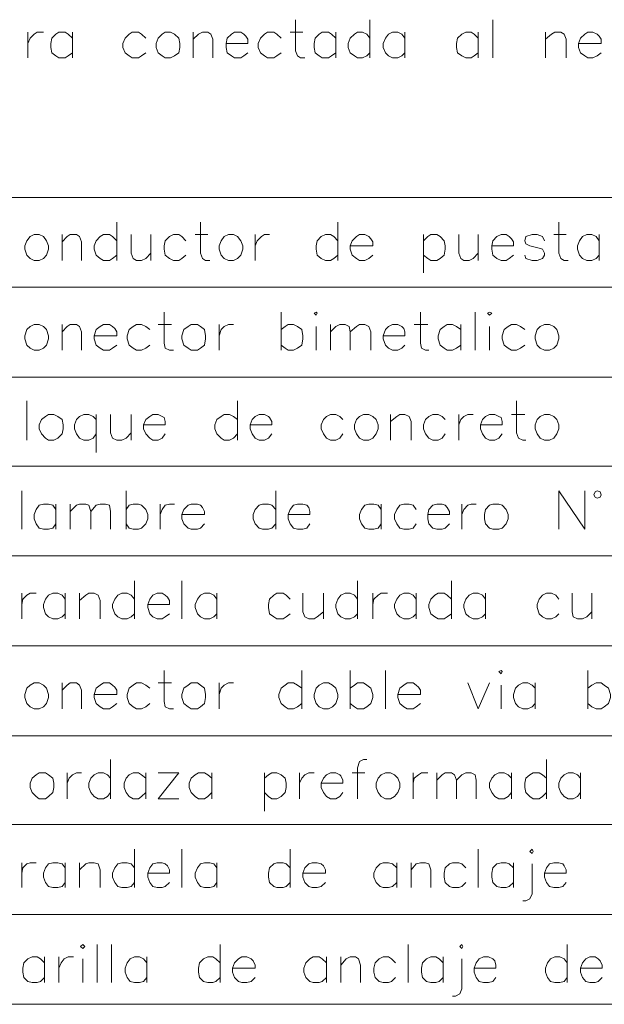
# Model space of a CAD drawing. Header units: millimetres. Extents: x 8 to 202, y 3 to 294.
# Tile 3 of 12: x 50 to 74, y 53 to 93. Entities that reach past the tile are written whole.
import ezdxf

# ---------------------------------------------------------------- set-up
doc = ezdxf.new("R2010")
doc.units = ezdxf.units.MM
doc.layers.add('DGE_CONTORNOS', color=7, linetype='Continuous', lineweight=0)

msp = doc.modelspace()

# ---------------------------------------------------------------- linework, layer by layer
at = {"layer": 'DGE_CONTORNOS', "lineweight": 13}
for points in [[(61.1293, 93.4157), (61.1293, 92.1457), (61.214, 91.934), (61.341, 91.8493), (61.5103, 91.8493)], [(64.1773, 93.4157), (64.1773, 91.8493)], [(69.215, 93.4157), (69.215, 91.8493)], [(50.165, 92.9077), (50.165, 91.8493)], [(50.165, 92.442), (50.2497, 92.6537), (50.419, 92.823), (50.546, 92.9077), (50.8, 92.9077)], [(51.9853, 92.6537), (51.816, 92.823), (51.689, 92.9077), (51.435, 92.9077), (51.308, 92.823), (51.1387, 92.6537), (51.0963, 92.442), (51.0963, 92.2727), (51.1387, 92.061), (51.308, 91.934), (51.435, 91.8493), (51.689, 91.8493), (51.816, 91.934), (51.9853, 92.061)], [(51.9853, 92.9077), (51.9853, 91.8493)], [(54.991, 92.6537), (54.8217, 92.823), (54.6947, 92.9077), (54.4407, 92.9077), (54.3137, 92.823), (54.1443, 92.6537), (54.0597, 92.442), (54.0597, 92.2727), (54.1443, 92.061), (54.3137, 91.934), (54.4407, 91.8493), (54.6947, 91.8493), (54.8217, 91.934), (54.991, 92.061)], [(55.7953, 92.9077), (55.6683, 92.823), (55.499, 92.6537), (55.4143, 92.442), (55.4143, 92.2727), (55.499, 92.061), (55.6683, 91.934), (55.7953, 91.8493), (56.007, 91.8493), (56.1763, 91.934), (56.3457, 92.061), (56.388, 92.2727), (56.388, 92.442), (56.3457, 92.6537), (56.1763, 92.823), (56.007, 92.9077), (55.7953, 92.9077)], [(56.9383, 92.9077), (56.9383, 91.8493)], [(56.9383, 92.6114), (57.15, 92.823), (57.3193, 92.9077), (57.531, 92.9077), (57.658, 92.823), (57.7427, 92.6114), (57.7427, 91.8493)], [(58.293, 92.442), (59.182, 92.442), (59.182, 92.6114), (59.0973, 92.7384), (59.0127, 92.823), (58.8857, 92.9077), (58.6317, 92.9077), (58.5047, 92.823), (58.3353, 92.6537), (58.293, 92.442), (58.293, 92.2727), (58.3353, 92.061), (58.5047, 91.934), (58.6317, 91.8493), (58.8857, 91.8493), (59.0127, 91.934), (59.182, 92.061)], [(60.5367, 92.6537), (60.3673, 92.823), (60.2403, 92.9077), (59.9863, 92.9077), (59.8593, 92.823), (59.69, 92.6537), (59.6053, 92.442), (59.6053, 92.2727), (59.69, 92.061), (59.8593, 91.934), (59.9863, 91.8493), (60.2403, 91.8493), (60.3673, 91.934), (60.5367, 92.061)], [(60.9177, 92.9077), (61.4257, 92.9077)], [(62.7803, 92.6537), (62.611, 92.823), (62.484, 92.9077), (62.23, 92.9077), (62.103, 92.823), (61.9337, 92.6537), (61.8913, 92.442), (61.8913, 92.2727), (61.9337, 92.061), (62.103, 91.934), (62.23, 91.8493), (62.484, 91.8493), (62.611, 91.934), (62.7803, 92.061)], [(62.7803, 92.9077), (62.7803, 91.8493)], [(64.1773, 92.6537), (64.0503, 92.823), (63.881, 92.9077), (63.6693, 92.9077), (63.5423, 92.823), (63.373, 92.6537), (63.2883, 92.442), (63.2883, 92.2727), (63.373, 92.061), (63.5423, 91.934), (63.6693, 91.8493), (63.881, 91.8493), (64.0503, 91.934), (64.1773, 92.061)], [(65.6167, 92.6537), (65.4897, 92.823), (65.3203, 92.9077), (65.1087, 92.9077), (64.9393, 92.823), (64.8123, 92.6537), (64.7277, 92.442), (64.7277, 92.2727), (64.8123, 92.061), (64.9393, 91.934), (65.1087, 91.8493), (65.3203, 91.8493), (65.4897, 91.934), (65.6167, 92.061)], [(65.6167, 92.9077), (65.6167, 91.8493)], [(68.6223, 92.6537), (68.453, 92.823), (68.326, 92.9077), (68.1143, 92.9077), (67.945, 92.823), (67.7757, 92.6537), (67.7333, 92.442), (67.7333, 92.2727), (67.7757, 92.061), (67.945, 91.934), (68.1143, 91.8493), (68.326, 91.8493), (68.453, 91.934), (68.6223, 92.061)], [(68.6223, 92.9077), (68.6223, 91.8493)], [(71.374, 92.9077), (71.374, 91.8493)], [(71.374, 92.6114), (71.628, 92.823), (71.755, 92.9077), (72.009, 92.9077), (72.136, 92.823), (72.2207, 92.6114), (72.2207, 91.8493)], [(72.7287, 92.442), (73.66, 92.442), (73.66, 92.6114), (73.5753, 92.7384), (73.4907, 92.823), (73.3213, 92.9077), (73.1097, 92.9077), (72.9827, 92.823), (72.8133, 92.6537), (72.7287, 92.442), (72.7287, 92.2727), (72.8133, 92.061), (72.9827, 91.934), (73.1097, 91.8493), (73.3213, 91.8493), (73.4907, 91.934), (73.66, 92.061)], [(53.8057, 85.1184), (53.8057, 83.552)], [(57.2347, 85.1184), (57.2347, 83.8484), (57.3193, 83.6367), (57.4463, 83.552), (57.6157, 83.552)], [(62.865, 85.1184), (62.865, 83.552)], [(71.9243, 85.1184), (71.9243, 83.8484), (72.009, 83.6367), (72.136, 83.552), (72.3053, 83.552)], [(50.419, 84.6104), (50.2497, 84.5257), (50.1227, 84.3564), (50.038, 84.1447), (50.038, 84.0177), (50.1227, 83.7637), (50.2497, 83.6367), (50.419, 83.552), (50.6307, 83.552), (50.8, 83.6367), (50.927, 83.7637), (51.0117, 84.0177), (51.0117, 84.1447), (50.927, 84.3564), (50.8, 84.5257), (50.6307, 84.6104), (50.419, 84.6104)], [(51.562, 84.6104), (51.562, 83.552)], [(51.562, 84.314), (51.7737, 84.5257), (51.9007, 84.6104), (52.1547, 84.6104), (52.2817, 84.5257), (52.3663, 84.314), (52.3663, 83.552)], [(53.8057, 84.3564), (53.6363, 84.5257), (53.5093, 84.6104), (53.2553, 84.6104), (53.1283, 84.5257), (52.959, 84.3564), (52.8743, 84.1447), (52.8743, 84.0177), (52.959, 83.7637), (53.1283, 83.6367), (53.2553, 83.552), (53.5093, 83.552), (53.6363, 83.6367), (53.8057, 83.7637)], [(54.3983, 84.6104), (54.3983, 83.8484), (54.483, 83.6367), (54.61, 83.552), (54.8217, 83.552), (54.991, 83.6367), (55.2027, 83.8484)], [(55.2027, 84.6104), (55.2027, 83.552)], [(56.642, 84.3564), (56.4727, 84.5257), (56.3457, 84.6104), (56.134, 84.6104), (55.9647, 84.5257), (55.7953, 84.3564), (55.753, 84.1447), (55.753, 84.0177), (55.7953, 83.7637), (55.9647, 83.6367), (56.134, 83.552), (56.3457, 83.552), (56.4727, 83.6367), (56.642, 83.7637)], [(57.023, 84.6104), (57.531, 84.6104)], [(58.3777, 84.6104), (58.2083, 84.5257), (58.0813, 84.3564), (57.9967, 84.1447), (57.9967, 84.0177), (58.0813, 83.7637), (58.2083, 83.6367), (58.3777, 83.552), (58.5893, 83.552), (58.7587, 83.6367), (58.8857, 83.7637), (58.9703, 84.0177), (58.9703, 84.1447), (58.8857, 84.3564), (58.7587, 84.5257), (58.5893, 84.6104), (58.3777, 84.6104)], [(59.4783, 84.6104), (59.4783, 83.552)], [(59.4783, 84.1447), (59.563, 84.3564), (59.7323, 84.5257), (59.8593, 84.6104), (60.071, 84.6104)], [(62.865, 84.3564), (62.6957, 84.5257), (62.5687, 84.6104), (62.357, 84.6104), (62.1877, 84.5257), (62.0183, 84.3564), (61.976, 84.1447), (61.976, 84.0177), (62.0183, 83.7637), (62.1877, 83.6367), (62.357, 83.552), (62.5687, 83.552), (62.6957, 83.6367), (62.865, 83.7637)], [(63.373, 84.1447), (64.3043, 84.1447), (64.3043, 84.314), (64.2197, 84.441), (64.135, 84.5257), (63.9657, 84.6104), (63.754, 84.6104), (63.627, 84.5257), (63.4577, 84.3564), (63.373, 84.1447), (63.373, 84.0177), (63.4577, 83.7637), (63.627, 83.6367), (63.754, 83.552), (63.9657, 83.552), (64.135, 83.6367), (64.3043, 83.7637)], [(66.3787, 84.6104), (66.3787, 83.044)], [(66.3787, 84.3564), (66.548, 84.5257), (66.675, 84.6104), (66.929, 84.6104), (67.056, 84.5257), (67.2253, 84.3564), (67.2677, 84.1447), (67.2677, 84.0177), (67.2253, 83.7637), (67.056, 83.6367), (66.929, 83.552), (66.675, 83.552), (66.548, 83.6367), (66.3787, 83.7637)], [(67.818, 84.6104), (67.818, 83.8484), (67.9027, 83.6367), (68.0297, 83.552), (68.2413, 83.552), (68.4107, 83.6367), (68.6223, 83.8484)], [(68.6223, 84.6104), (68.6223, 83.552)], [(69.1727, 84.1447), (70.0617, 84.1447), (70.0617, 84.314), (69.977, 84.441), (69.8923, 84.5257), (69.7653, 84.6104), (69.5537, 84.6104), (69.3843, 84.5257), (69.215, 84.3564), (69.1727, 84.1447), (69.1727, 84.0177), (69.215, 83.7637), (69.3843, 83.6367), (69.5537, 83.552), (69.7653, 83.552), (69.8923, 83.6367), (70.0617, 83.7637)], [(71.3317, 84.3564), (71.247, 84.5257), (71.0353, 84.6104), (70.8237, 84.6104), (70.5697, 84.5257), (70.5273, 84.3564), (70.5697, 84.2294), (70.739, 84.1447), (71.12, 84.06), (71.247, 84.0177), (71.3317, 83.8484), (71.3317, 83.7637), (71.247, 83.6367), (71.0353, 83.552), (70.8237, 83.552), (70.5697, 83.6367), (70.5273, 83.7637)], [(71.7127, 84.6104), (72.2207, 84.6104)], [(73.5753, 84.3564), (73.4483, 84.5257), (73.279, 84.6104), (73.0673, 84.6104), (72.898, 84.5257), (72.771, 84.3564), (72.6863, 84.1447), (72.6863, 84.0177), (72.771, 83.7637), (72.898, 83.6367), (73.0673, 83.552), (73.279, 83.552), (73.4483, 83.6367), (73.5753, 83.7637)], [(73.5753, 84.6104), (73.5753, 83.552)], [(55.753, 81.4354), (55.753, 80.1654), (55.7953, 79.9537), (55.9647, 79.869), (56.134, 79.869)], [(60.5367, 81.4354), (60.5367, 79.869)], [(61.8913, 81.393), (61.976, 81.4354), (62.0183, 81.393), (61.976, 81.3084), (61.8913, 81.393)], [(66.2517, 81.4354), (66.2517, 80.1654), (66.294, 79.9537), (66.4633, 79.869), (66.5903, 79.869)], [(68.4953, 81.4354), (68.4953, 79.869)], [(69.0033, 81.393), (69.088, 81.4354), (69.1727, 81.393), (69.088, 81.3084), (69.0033, 81.393)], [(50.419, 80.9274), (50.2497, 80.8427), (50.1227, 80.7157), (50.038, 80.4617), (50.038, 80.3347), (50.1227, 80.0807), (50.2497, 79.9537), (50.419, 79.869), (50.6307, 79.869), (50.8, 79.9537), (50.927, 80.0807), (51.0117, 80.3347), (51.0117, 80.4617), (50.927, 80.7157), (50.8, 80.8427), (50.6307, 80.9274), (50.419, 80.9274)], [(51.562, 80.9274), (51.562, 79.869)], [(51.562, 80.631), (51.7737, 80.8427), (51.9007, 80.9274), (52.1547, 80.9274), (52.2817, 80.8427), (52.3663, 80.631), (52.3663, 79.869)], [(52.8743, 80.4617), (53.8057, 80.4617), (53.8057, 80.631), (53.721, 80.758), (53.6363, 80.8427), (53.5093, 80.9274), (53.2553, 80.9274), (53.1283, 80.8427), (52.959, 80.7157), (52.8743, 80.4617), (52.8743, 80.3347), (52.959, 80.0807), (53.1283, 79.9537), (53.2553, 79.869), (53.5093, 79.869), (53.6363, 79.9537), (53.8057, 80.0807)], [(55.1603, 80.7157), (54.991, 80.8427), (54.8217, 80.9274), (54.61, 80.9274), (54.483, 80.8427), (54.3137, 80.7157), (54.229, 80.4617), (54.229, 80.3347), (54.3137, 80.0807), (54.483, 79.9537), (54.61, 79.869), (54.8217, 79.869), (54.991, 79.9537), (55.1603, 80.0807)], [(55.499, 80.9274), (56.0493, 80.9274)], [(56.8537, 80.9274), (56.7267, 80.8427), (56.5573, 80.7157), (56.4727, 80.4617), (56.4727, 80.3347), (56.5573, 80.0807), (56.7267, 79.9537), (56.8537, 79.869), (57.1077, 79.869), (57.2347, 79.9537), (57.404, 80.0807), (57.4463, 80.3347), (57.4463, 80.4617), (57.404, 80.7157), (57.2347, 80.8427), (57.1077, 80.9274), (56.8537, 80.9274)], [(57.9967, 80.9274), (57.9967, 79.869)], [(57.9967, 80.4617), (58.0813, 80.7157), (58.2083, 80.8427), (58.3777, 80.9274), (58.5893, 80.9274)], [(60.5367, 80.7157), (60.706, 80.8427), (60.833, 80.9274), (61.0447, 80.9274), (61.214, 80.8427), (61.3833, 80.7157), (61.4257, 80.4617), (61.4257, 80.3347), (61.3833, 80.0807), (61.214, 79.9537), (61.0447, 79.869), (60.833, 79.869), (60.706, 79.9537), (60.5367, 80.0807)], [(61.976, 80.8427), (61.976, 79.869)], [(62.5687, 80.9274), (62.5687, 79.869)], [(62.5687, 80.631), (62.7803, 80.8427), (62.9497, 80.9274), (63.1613, 80.9274), (63.3307, 80.8427), (63.373, 80.631), (63.373, 79.869)], [(63.373, 80.631), (63.627, 80.8427), (63.754, 80.9274), (63.9657, 80.9274), (64.135, 80.8427), (64.2197, 80.631), (64.2197, 79.869)], [(64.7277, 80.4617), (65.6167, 80.4617), (65.6167, 80.631), (65.5743, 80.758), (65.4897, 80.8427), (65.3203, 80.9274), (65.1087, 80.9274), (64.9393, 80.8427), (64.8123, 80.7157), (64.7277, 80.4617), (64.7277, 80.3347), (64.8123, 80.0807), (64.9393, 79.9537), (65.1087, 79.869), (65.3203, 79.869), (65.4897, 79.9537), (65.6167, 80.0807)], [(65.9977, 80.9274), (66.548, 80.9274)], [(67.9027, 80.7157), (67.7333, 80.8427), (67.564, 80.9274), (67.3523, 80.9274), (67.2253, 80.8427), (67.056, 80.7157), (66.9713, 80.4617), (66.9713, 80.3347), (67.056, 80.0807), (67.2253, 79.9537), (67.3523, 79.869), (67.564, 79.869), (67.7333, 79.9537), (67.9027, 80.0807)], [(67.9027, 80.9274), (67.9027, 79.869)], [(69.088, 80.8427), (69.088, 79.869)], [(70.5273, 80.7157), (70.358, 80.8427), (70.1887, 80.9274), (69.977, 80.9274), (69.85, 80.8427), (69.6807, 80.7157), (69.596, 80.4617), (69.596, 80.3347), (69.6807, 80.0807), (69.85, 79.9537), (69.977, 79.869), (70.1887, 79.869), (70.358, 79.9537), (70.5273, 80.0807)], [(71.3317, 80.9274), (71.1623, 80.8427), (71.0353, 80.7157), (70.9507, 80.4617), (70.9507, 80.3347), (71.0353, 80.0807), (71.1623, 79.9537), (71.3317, 79.869), (71.5433, 79.869), (71.7127, 79.9537), (71.8397, 80.0807), (71.9243, 80.3347), (71.9243, 80.4617), (71.8397, 80.7157), (71.7127, 80.8427), (71.5433, 80.9274), (71.3317, 80.9274)], [(50.1227, 77.7947), (50.1227, 76.186)], [(58.7587, 77.7947), (58.7587, 76.186)], [(70.1887, 77.7947), (70.1887, 76.4824), (70.2733, 76.2707), (70.4427, 76.186), (70.5697, 76.186)], [(51.0117, 77.2444), (50.8847, 77.1597), (50.7153, 77.0327), (50.6307, 76.821), (50.6307, 76.6517), (50.7153, 76.44), (50.8847, 76.2707), (51.0117, 76.186), (51.2233, 76.186), (51.3927, 76.2707), (51.562, 76.44), (51.6043, 76.6517), (51.6043, 76.821), (51.562, 77.0327), (51.3927, 77.1597), (51.2233, 77.2444), (51.0117, 77.2444)], [(52.959, 77.0327), (52.832, 77.1597), (52.6627, 77.2444), (52.451, 77.2444), (52.2817, 77.1597), (52.1547, 77.0327), (52.07, 76.821), (52.07, 76.6517), (52.1547, 76.44), (52.2817, 76.2707), (52.451, 76.186), (52.6627, 76.186), (52.832, 76.2707), (52.959, 76.44)], [(52.959, 77.2444), (52.959, 75.678)], [(53.5517, 77.2444), (53.5517, 76.4824), (53.6363, 76.2707), (53.8057, 76.186), (54.0173, 76.186), (54.1867, 76.2707), (54.3983, 76.4824)], [(54.3983, 77.2444), (54.3983, 76.186)], [(54.9063, 76.821), (55.7953, 76.821), (55.7953, 76.948), (55.753, 77.1174), (55.6683, 77.1597), (55.499, 77.2444), (55.2873, 77.2444), (55.1603, 77.1597), (54.991, 77.0327), (54.9063, 76.821), (54.9063, 76.6517), (54.991, 76.44), (55.1603, 76.2707), (55.2873, 76.186), (55.499, 76.186), (55.6683, 76.2707), (55.7953, 76.44)], [(58.7587, 77.0327), (58.5893, 77.1597), (58.42, 77.2444), (58.2083, 77.2444), (58.0813, 77.1597), (57.912, 77.0327), (57.8273, 76.821), (57.8273, 76.6517), (57.912, 76.44), (58.0813, 76.2707), (58.2083, 76.186), (58.42, 76.186), (58.5893, 76.2707), (58.7587, 76.44)], [(59.2667, 76.821), (60.1557, 76.821), (60.1557, 76.948), (60.071, 77.1174), (60.0287, 77.1597), (59.8593, 77.2444), (59.6477, 77.2444), (59.4783, 77.1597), (59.3513, 77.0327), (59.2667, 76.821), (59.2667, 76.6517), (59.3513, 76.44), (59.4783, 76.2707), (59.6477, 76.186), (59.8593, 76.186), (60.0287, 76.2707), (60.1557, 76.44)], [(63.0767, 77.0327), (62.9497, 77.1597), (62.7803, 77.2444), (62.5687, 77.2444), (62.3993, 77.1597), (62.2723, 77.0327), (62.1877, 76.821), (62.1877, 76.6517), (62.2723, 76.44), (62.3993, 76.2707), (62.5687, 76.186), (62.7803, 76.186), (62.9497, 76.2707), (63.0767, 76.44)], [(63.9233, 77.2444), (63.754, 77.1597), (63.627, 77.0327), (63.5423, 76.821), (63.5423, 76.6517), (63.627, 76.44), (63.754, 76.2707), (63.9233, 76.186), (64.135, 76.186), (64.3043, 76.2707), (64.4313, 76.44), (64.516, 76.6517), (64.516, 76.821), (64.4313, 77.0327), (64.3043, 77.1597), (64.135, 77.2444), (63.9233, 77.2444)], [(65.024, 77.2444), (65.024, 76.186)], [(65.024, 76.948), (65.278, 77.1597), (65.405, 77.2444), (65.6167, 77.2444), (65.786, 77.1597), (65.8707, 76.948), (65.8707, 76.186)], [(67.2677, 77.0327), (67.1407, 77.1597), (66.9713, 77.2444), (66.7597, 77.2444), (66.5903, 77.1597), (66.4633, 77.0327), (66.3787, 76.821), (66.3787, 76.6517), (66.4633, 76.44), (66.5903, 76.2707), (66.7597, 76.186), (66.9713, 76.186), (67.1407, 76.2707), (67.2677, 76.44)], [(67.818, 77.2444), (67.818, 76.186)], [(67.818, 76.821), (67.9027, 77.0327), (68.0297, 77.1597), (68.199, 77.2444), (68.4107, 77.2444)], [(68.707, 76.821), (69.596, 76.821), (69.596, 76.948), (69.5537, 77.1174), (69.469, 77.1597), (69.2997, 77.2444), (69.088, 77.2444), (68.9187, 77.1597), (68.7917, 77.0327), (68.707, 76.821), (68.707, 76.6517), (68.7917, 76.44), (68.9187, 76.2707), (69.088, 76.186), (69.2997, 76.186), (69.469, 76.2707), (69.596, 76.44)], [(69.977, 77.2444), (70.5273, 77.2444)], [(71.3317, 77.2444), (71.1623, 77.1597), (71.0353, 77.0327), (70.9507, 76.821), (70.9507, 76.6517), (71.0353, 76.44), (71.1623, 76.2707), (71.3317, 76.186), (71.5433, 76.186), (71.7127, 76.2707), (71.8397, 76.44), (71.9243, 76.6517), (71.9243, 76.821), (71.8397, 77.0327), (71.7127, 77.1597), (71.5433, 77.2444), (71.3317, 77.2444)], [(49.911, 74.1117), (49.911, 72.5454)], [(54.1867, 74.1117), (54.1867, 72.5454)], [(60.325, 74.1117), (60.325, 72.5454)], [(71.9243, 72.5454), (71.9243, 74.1117), (72.9827, 72.5454), (72.9827, 74.1117)], [(73.66, 73.9424), (73.6177, 74.0694), (73.4907, 74.1117), (73.406, 74.0694), (73.3637, 73.9424), (73.406, 73.8577), (73.4907, 73.8154), (73.6177, 73.8577), (73.66, 73.9424)], [(51.308, 73.3497), (51.181, 73.519), (51.0117, 73.5614), (50.8, 73.5614), (50.6307, 73.519), (50.5037, 73.3497), (50.419, 73.138), (50.419, 72.9687), (50.5037, 72.757), (50.6307, 72.5877), (50.8, 72.5454), (51.0117, 72.5454), (51.181, 72.5877), (51.308, 72.757)], [(51.308, 73.5614), (51.308, 72.5454)], [(51.9007, 73.5614), (51.9007, 72.5454)], [(51.9007, 73.265), (52.1547, 73.519), (52.2817, 73.5614), (52.5357, 73.5614), (52.6627, 73.519), (52.7473, 73.265), (52.7473, 72.5454)], [(52.7473, 73.265), (52.959, 73.519), (53.1283, 73.5614), (53.34, 73.5614), (53.5093, 73.519), (53.5517, 73.265), (53.5517, 72.5454)], [(54.1867, 73.3497), (54.3137, 73.519), (54.483, 73.5614), (54.6947, 73.5614), (54.8217, 73.519), (54.991, 73.3497), (55.0757, 73.138), (55.0757, 72.9687), (54.991, 72.757), (54.8217, 72.5877), (54.6947, 72.5454), (54.483, 72.5454), (54.3137, 72.5877), (54.1867, 72.757)], [(55.5837, 73.5614), (55.5837, 72.5454)], [(55.5837, 73.138), (55.6683, 73.3497), (55.7953, 73.519), (55.9647, 73.5614), (56.1763, 73.5614)], [(56.4727, 73.138), (57.404, 73.138), (57.404, 73.265), (57.3193, 73.4344), (57.2347, 73.519), (57.1077, 73.5614), (56.8537, 73.5614), (56.7267, 73.519), (56.5573, 73.3497), (56.4727, 73.138), (56.4727, 72.9687), (56.5573, 72.757), (56.7267, 72.5877), (56.8537, 72.5454), (57.1077, 72.5454), (57.2347, 72.5877), (57.404, 72.757)], [(60.325, 73.3497), (60.1557, 73.519), (60.0287, 73.5614), (59.7747, 73.5614), (59.6477, 73.519), (59.4783, 73.3497), (59.3937, 73.138), (59.3937, 72.9687), (59.4783, 72.757), (59.6477, 72.5877), (59.7747, 72.5454), (60.0287, 72.5454), (60.1557, 72.5877), (60.325, 72.757)], [(60.833, 73.138), (61.722, 73.138), (61.722, 73.265), (61.6797, 73.4344), (61.595, 73.519), (61.4257, 73.5614), (61.214, 73.5614), (61.0447, 73.519), (60.9177, 73.3497), (60.833, 73.138), (60.833, 72.9687), (60.9177, 72.757), (61.0447, 72.5877), (61.214, 72.5454), (61.4257, 72.5454), (61.595, 72.5877), (61.722, 72.757)], [(64.643, 73.3497), (64.516, 73.519), (64.3467, 73.5614), (64.135, 73.5614), (63.9657, 73.519), (63.8387, 73.3497), (63.754, 73.138), (63.754, 72.9687), (63.8387, 72.757), (63.9657, 72.5877), (64.135, 72.5454), (64.3467, 72.5454), (64.516, 72.5877), (64.643, 72.757)], [(64.643, 73.5614), (64.643, 72.5454)], [(66.0823, 73.3497), (65.9553, 73.519), (65.786, 73.5614), (65.5743, 73.5614), (65.405, 73.519), (65.278, 73.3497), (65.1933, 73.138), (65.1933, 72.9687), (65.278, 72.757), (65.405, 72.5877), (65.5743, 72.5454), (65.786, 72.5454), (65.9553, 72.5877), (66.0823, 72.757)], [(66.548, 73.138), (67.437, 73.138), (67.437, 73.265), (67.3523, 73.4344), (67.2677, 73.519), (67.1407, 73.5614), (66.929, 73.5614), (66.7597, 73.519), (66.5903, 73.3497), (66.548, 73.138), (66.548, 72.9687), (66.5903, 72.757), (66.7597, 72.5877), (66.929, 72.5454), (67.1407, 72.5454), (67.2677, 72.5877), (67.437, 72.757)], [(67.945, 73.5614), (67.945, 72.5454)], [(67.945, 73.138), (68.0297, 73.3497), (68.199, 73.519), (68.326, 73.5614), (68.5377, 73.5614)], [(69.215, 73.5614), (69.088, 73.519), (68.9187, 73.3497), (68.8763, 73.138), (68.8763, 72.9687), (68.9187, 72.757), (69.088, 72.5877), (69.215, 72.5454), (69.469, 72.5454), (69.596, 72.5877), (69.7653, 72.757), (69.85, 72.9687), (69.85, 73.138), (69.7653, 73.3497), (69.596, 73.519), (69.469, 73.5614), (69.215, 73.5614)], [(54.5253, 70.4287), (54.5253, 68.8624)], [(56.4727, 70.4287), (56.4727, 68.8624)], [(63.6693, 70.4287), (63.6693, 68.8624)], [(67.5217, 70.4287), (67.5217, 68.8624)], [(49.911, 69.9207), (49.911, 68.8624)], [(49.911, 69.455), (49.9533, 69.6667), (50.1227, 69.836), (50.2497, 69.9207), (50.5037, 69.9207)], [(51.689, 69.6667), (51.562, 69.836), (51.3927, 69.9207), (51.181, 69.9207), (51.0117, 69.836), (50.8847, 69.6667), (50.8, 69.455), (50.8, 69.328), (50.8847, 69.074), (51.0117, 68.947), (51.181, 68.8624), (51.3927, 68.8624), (51.562, 68.947), (51.689, 69.074)], [(51.689, 69.9207), (51.689, 68.8624)], [(52.2817, 69.9207), (52.2817, 68.8624)], [(52.2817, 69.6244), (52.5357, 69.836), (52.6627, 69.9207), (52.8743, 69.9207), (53.0437, 69.836), (53.1283, 69.6244), (53.1283, 68.8624)], [(54.5253, 69.6667), (54.3983, 69.836), (54.229, 69.9207), (54.0173, 69.9207), (53.848, 69.836), (53.721, 69.6667), (53.6363, 69.455), (53.6363, 69.328), (53.721, 69.074), (53.848, 68.947), (54.0173, 68.8624), (54.229, 68.8624), (54.3983, 68.947), (54.5253, 69.074)], [(55.0757, 69.455), (55.9647, 69.455), (55.9647, 69.6244), (55.88, 69.7514), (55.7953, 69.836), (55.6683, 69.9207), (55.4567, 69.9207), (55.2873, 69.836), (55.1603, 69.6667), (55.0757, 69.455), (55.0757, 69.328), (55.1603, 69.074), (55.2873, 68.947), (55.4567, 68.8624), (55.6683, 68.8624), (55.7953, 68.947), (55.9647, 69.074)], [(57.912, 69.6667), (57.785, 69.836), (57.6157, 69.9207), (57.404, 69.9207), (57.2347, 69.836), (57.1077, 69.6667), (57.023, 69.455), (57.023, 69.328), (57.1077, 69.074), (57.2347, 68.947), (57.404, 68.8624), (57.6157, 68.8624), (57.785, 68.947), (57.912, 69.074)], [(57.912, 69.9207), (57.912, 68.8624)], [(60.9177, 69.6667), (60.7483, 69.836), (60.6213, 69.9207), (60.3673, 69.9207), (60.2403, 69.836), (60.071, 69.6667), (60.0287, 69.455), (60.0287, 69.328), (60.071, 69.074), (60.2403, 68.947), (60.3673, 68.8624), (60.6213, 68.8624), (60.7483, 68.947), (60.9177, 69.074)], [(61.4257, 69.9207), (61.4257, 69.1587), (61.5103, 68.947), (61.6797, 68.8624), (61.8913, 68.8624), (62.0183, 68.947), (62.2723, 69.1587)], [(62.2723, 69.9207), (62.2723, 68.8624)], [(63.6693, 69.6667), (63.5423, 69.836), (63.373, 69.9207), (63.1613, 69.9207), (62.992, 69.836), (62.865, 69.6667), (62.7803, 69.455), (62.7803, 69.328), (62.865, 69.074), (62.992, 68.947), (63.1613, 68.8624), (63.373, 68.8624), (63.5423, 68.947), (63.6693, 69.074)], [(64.3043, 69.9207), (64.3043, 68.8624)], [(64.3043, 69.455), (64.3467, 69.6667), (64.516, 69.836), (64.643, 69.9207), (64.897, 69.9207)], [(66.0823, 69.6667), (65.9553, 69.836), (65.786, 69.9207), (65.5743, 69.9207), (65.405, 69.836), (65.278, 69.6667), (65.1933, 69.455), (65.1933, 69.328), (65.278, 69.074), (65.405, 68.947), (65.5743, 68.8624), (65.786, 68.8624), (65.9553, 68.947), (66.0823, 69.074)], [(66.0823, 69.9207), (66.0823, 68.8624)], [(67.5217, 69.6667), (67.3523, 69.836), (67.2253, 69.9207), (66.9713, 69.9207), (66.8443, 69.836), (66.675, 69.6667), (66.5903, 69.455), (66.5903, 69.328), (66.675, 69.074), (66.8443, 68.947), (66.9713, 68.8624), (67.2253, 68.8624), (67.3523, 68.947), (67.5217, 69.074)], [(68.9187, 69.6667), (68.7917, 69.836), (68.6223, 69.9207), (68.4107, 69.9207), (68.2413, 69.836), (68.1143, 69.6667), (68.0297, 69.455), (68.0297, 69.328), (68.1143, 69.074), (68.2413, 68.947), (68.4107, 68.8624), (68.6223, 68.8624), (68.7917, 68.947), (68.9187, 69.074)], [(68.9187, 69.9207), (68.9187, 68.8624)], [(71.9243, 69.6667), (71.7973, 69.836), (71.628, 69.9207), (71.4163, 69.9207), (71.247, 69.836), (71.12, 69.6667), (71.0353, 69.455), (71.0353, 69.328), (71.12, 69.074), (71.247, 68.947), (71.4163, 68.8624), (71.628, 68.8624), (71.7973, 68.947), (71.9243, 69.074)], [(72.4747, 69.9207), (72.4747, 69.1587), (72.517, 68.947), (72.6863, 68.8624), (72.898, 68.8624), (73.0673, 68.947), (73.279, 69.1587)], [(73.279, 69.9207), (73.279, 68.8624)], [(55.753, 66.7457), (55.753, 65.4757), (55.7953, 65.264), (55.9647, 65.1794), (56.134, 65.1794)], [(61.3833, 66.7457), (61.3833, 65.1794)], [(63.373, 66.7457), (63.373, 65.1794)], [(64.8123, 66.7457), (64.8123, 65.1794)], [(69.469, 66.7034), (69.5537, 66.7457), (69.596, 66.7034), (69.5537, 66.6187), (69.469, 66.7034)], [(73.1097, 66.7457), (73.1097, 65.1794)], [(50.419, 66.2377), (50.2497, 66.153), (50.1227, 66.026), (50.038, 65.772), (50.038, 65.645), (50.1227, 65.391), (50.2497, 65.264), (50.419, 65.1794), (50.6307, 65.1794), (50.8, 65.264), (50.927, 65.391), (51.0117, 65.645), (51.0117, 65.772), (50.927, 66.026), (50.8, 66.153), (50.6307, 66.2377), (50.419, 66.2377)], [(51.562, 66.2377), (51.562, 65.1794)], [(51.562, 65.9414), (51.7737, 66.153), (51.9007, 66.2377), (52.1547, 66.2377), (52.2817, 66.153), (52.3663, 65.9414), (52.3663, 65.1794)], [(52.8743, 65.772), (53.8057, 65.772), (53.8057, 65.9414), (53.721, 66.0684), (53.6363, 66.153), (53.5093, 66.2377), (53.2553, 66.2377), (53.1283, 66.153), (52.959, 66.026), (52.8743, 65.772), (52.8743, 65.645), (52.959, 65.391), (53.1283, 65.264), (53.2553, 65.1794), (53.5093, 65.1794), (53.6363, 65.264), (53.8057, 65.391)], [(55.1603, 66.026), (54.991, 66.153), (54.8217, 66.2377), (54.61, 66.2377), (54.483, 66.153), (54.3137, 66.026), (54.229, 65.772), (54.229, 65.645), (54.3137, 65.391), (54.483, 65.264), (54.61, 65.1794), (54.8217, 65.1794), (54.991, 65.264), (55.1603, 65.391)], [(55.499, 66.2377), (56.0493, 66.2377)], [(56.8537, 66.2377), (56.7267, 66.153), (56.5573, 66.026), (56.4727, 65.772), (56.4727, 65.645), (56.5573, 65.391), (56.7267, 65.264), (56.8537, 65.1794), (57.1077, 65.1794), (57.2347, 65.264), (57.404, 65.391), (57.4463, 65.645), (57.4463, 65.772), (57.404, 66.026), (57.2347, 66.153), (57.1077, 66.2377), (56.8537, 66.2377)], [(57.9967, 66.2377), (57.9967, 65.1794)], [(57.9967, 65.772), (58.0813, 66.026), (58.2083, 66.153), (58.3777, 66.2377), (58.5893, 66.2377)], [(61.3833, 66.026), (61.214, 66.153), (61.0447, 66.2377), (60.833, 66.2377), (60.706, 66.153), (60.5367, 66.026), (60.452, 65.772), (60.452, 65.645), (60.5367, 65.391), (60.706, 65.264), (60.833, 65.1794), (61.0447, 65.1794), (61.214, 65.264), (61.3833, 65.391)], [(62.2723, 66.2377), (62.103, 66.153), (61.976, 66.026), (61.8913, 65.772), (61.8913, 65.645), (61.976, 65.391), (62.103, 65.264), (62.2723, 65.1794), (62.484, 65.1794), (62.6533, 65.264), (62.7803, 65.391), (62.865, 65.645), (62.865, 65.772), (62.7803, 66.026), (62.6533, 66.153), (62.484, 66.2377), (62.2723, 66.2377)], [(63.373, 66.026), (63.5423, 66.153), (63.6693, 66.2377), (63.9233, 66.2377), (64.0503, 66.153), (64.2197, 66.026), (64.3043, 65.772), (64.3043, 65.645), (64.2197, 65.391), (64.0503, 65.264), (63.9233, 65.1794), (63.6693, 65.1794), (63.5423, 65.264), (63.373, 65.391)], [(65.3203, 65.772), (66.2517, 65.772), (66.2517, 65.9414), (66.167, 66.0684), (66.0823, 66.153), (65.9553, 66.2377), (65.7013, 66.2377), (65.5743, 66.153), (65.405, 66.026), (65.3203, 65.772), (65.3203, 65.645), (65.405, 65.391), (65.5743, 65.264), (65.7013, 65.1794), (65.9553, 65.1794), (66.0823, 65.264), (66.2517, 65.391)], [(68.199, 66.2377), (68.6223, 65.1794), (69.088, 66.2377)], [(70.9507, 66.026), (70.8237, 66.153), (70.6543, 66.2377), (70.4427, 66.2377), (70.2733, 66.153), (70.1463, 66.026), (70.0617, 65.772), (70.0617, 65.645), (70.1463, 65.391), (70.2733, 65.264), (70.4427, 65.1794), (70.6543, 65.1794), (70.8237, 65.264), (70.9507, 65.391)], [(70.9507, 66.2377), (70.9507, 65.1794)], [(73.1097, 66.026), (73.279, 66.153), (73.4483, 66.2377), (73.66, 66.2377), (73.787, 66.153), (73.9563, 66.026), (74.041, 65.772), (74.041, 65.645), (73.9563, 65.391), (73.787, 65.264), (73.66, 65.1794), (73.4483, 65.1794), (73.279, 65.264), (73.1097, 65.391)], [(69.5537, 66.153), (69.5537, 65.1794)], [(53.5517, 63.105), (53.5517, 61.4964)], [(64.0503, 63.105), (63.9233, 63.105), (63.754, 63.0204), (63.6693, 62.7664), (63.6693, 61.4964)], [(71.4163, 63.105), (71.4163, 61.4964)], [(50.6307, 62.5547), (50.5037, 62.47), (50.3343, 62.343), (50.2497, 62.1314), (50.2497, 61.962), (50.3343, 61.7504), (50.5037, 61.581), (50.6307, 61.4964), (50.8847, 61.4964), (51.0117, 61.581), (51.181, 61.7504), (51.2233, 61.962), (51.2233, 62.1314), (51.181, 62.343), (51.0117, 62.47), (50.8847, 62.5547), (50.6307, 62.5547)], [(51.7737, 62.5547), (51.7737, 61.4964)], [(51.7737, 62.1314), (51.8583, 62.343), (51.9853, 62.47), (52.1547, 62.5547), (52.3663, 62.5547)], [(53.5517, 62.343), (53.4247, 62.47), (53.2553, 62.5547), (53.0437, 62.5547), (52.8743, 62.47), (52.7473, 62.343), (52.6627, 62.1314), (52.6627, 61.962), (52.7473, 61.7504), (52.8743, 61.581), (53.0437, 61.4964), (53.2553, 61.4964), (53.4247, 61.581), (53.5517, 61.7504)], [(54.991, 62.343), (54.8217, 62.47), (54.6947, 62.5547), (54.483, 62.5547), (54.3137, 62.47), (54.1867, 62.343), (54.102, 62.1314), (54.102, 61.962), (54.1867, 61.7504), (54.3137, 61.581), (54.483, 61.4964), (54.6947, 61.4964), (54.8217, 61.581), (54.991, 61.7504)], [(54.991, 62.5547), (54.991, 61.4964)], [(55.499, 61.4964), (56.3457, 62.5547), (55.499, 62.5547)], [(57.7003, 62.343), (57.531, 62.47), (57.404, 62.5547), (57.15, 62.5547), (57.023, 62.47), (56.8537, 62.343), (56.769, 62.1314), (56.769, 61.962), (56.8537, 61.7504), (57.023, 61.581), (57.15, 61.4964), (57.404, 61.4964), (57.531, 61.581), (57.7003, 61.7504)], [(57.7003, 62.5547), (57.7003, 61.4964)], [(59.8593, 62.5547), (59.8593, 60.9884)], [(59.8593, 62.343), (60.0287, 62.47), (60.1557, 62.5547), (60.3673, 62.5547), (60.5367, 62.47), (60.706, 62.343), (60.7483, 62.1314), (60.7483, 61.962), (60.706, 61.7504), (60.5367, 61.581), (60.3673, 61.4964), (60.1557, 61.4964), (60.0287, 61.581), (59.8593, 61.7504)], [(61.2987, 62.5547), (61.2987, 61.4964)], [(61.2987, 62.1314), (61.3833, 62.343), (61.5103, 62.47), (61.6797, 62.5547), (61.8913, 62.5547)], [(62.1877, 62.1314), (63.0767, 62.1314), (63.0767, 62.2584), (62.992, 62.4277), (62.9497, 62.47), (62.7803, 62.5547), (62.5687, 62.5547), (62.3993, 62.47), (62.2723, 62.343), (62.1877, 62.1314), (62.1877, 61.962), (62.2723, 61.7504), (62.3993, 61.581), (62.5687, 61.4964), (62.7803, 61.4964), (62.9497, 61.581), (63.0767, 61.7504)], [(63.4577, 62.5547), (63.9657, 62.5547)], [(64.8123, 62.5547), (64.643, 62.47), (64.516, 62.343), (64.4313, 62.1314), (64.4313, 61.962), (64.516, 61.7504), (64.643, 61.581), (64.8123, 61.4964), (65.024, 61.4964), (65.1933, 61.581), (65.3203, 61.7504), (65.405, 61.962), (65.405, 62.1314), (65.3203, 62.343), (65.1933, 62.47), (65.024, 62.5547), (64.8123, 62.5547)], [(65.9553, 62.5547), (65.9553, 61.4964)], [(65.9553, 62.1314), (65.9977, 62.343), (66.167, 62.47), (66.294, 62.5547), (66.548, 62.5547)], [(66.929, 62.5547), (66.929, 61.4964)], [(66.929, 62.2584), (67.1407, 62.47), (67.2677, 62.5547), (67.5217, 62.5547), (67.6487, 62.47), (67.7333, 62.2584), (67.7333, 61.4964)], [(67.7333, 62.2584), (67.945, 62.47), (68.1143, 62.5547), (68.326, 62.5547), (68.4953, 62.47), (68.5377, 62.2584), (68.5377, 61.4964)], [(69.977, 62.343), (69.85, 62.47), (69.6807, 62.5547), (69.469, 62.5547), (69.2997, 62.47), (69.1727, 62.343), (69.088, 62.1314), (69.088, 61.962), (69.1727, 61.7504), (69.2997, 61.581), (69.469, 61.4964), (69.6807, 61.4964), (69.85, 61.581), (69.977, 61.7504)], [(69.977, 62.5547), (69.977, 61.4964)], [(71.4163, 62.343), (71.247, 62.47), (71.12, 62.5547), (70.866, 62.5547), (70.739, 62.47), (70.5697, 62.343), (70.5273, 62.1314), (70.5273, 61.962), (70.5697, 61.7504), (70.739, 61.581), (70.866, 61.4964), (71.12, 61.4964), (71.247, 61.581), (71.4163, 61.7504)], [(72.8133, 62.343), (72.6863, 62.47), (72.517, 62.5547), (72.3053, 62.5547), (72.136, 62.47), (72.009, 62.343), (71.9243, 62.1314), (71.9243, 61.962), (72.009, 61.7504), (72.136, 61.581), (72.3053, 61.4964), (72.517, 61.4964), (72.6863, 61.581), (72.8133, 61.7504)], [(72.8133, 62.5547), (72.8133, 61.4964)], [(55.499, 61.4964), (56.3457, 61.4964)], [(54.5253, 59.422), (54.5253, 57.8557)], [(56.4727, 59.422), (56.4727, 57.8557)], [(60.9177, 59.422), (60.9177, 57.8557)], [(68.6223, 59.422), (68.6223, 57.8557)], [(70.739, 59.3374), (70.8237, 59.422), (70.866, 59.3374), (70.8237, 59.2527), (70.739, 59.3374)], [(49.911, 58.8717), (49.911, 57.8557)], [(49.911, 58.4484), (49.9533, 58.66), (50.1227, 58.8294), (50.2497, 58.8717), (50.5037, 58.8717)], [(51.689, 58.66), (51.562, 58.8294), (51.3927, 58.8717), (51.181, 58.8717), (51.0117, 58.8294), (50.8847, 58.66), (50.8, 58.4484), (50.8, 58.279), (50.8847, 58.0674), (51.0117, 57.898), (51.181, 57.8557), (51.3927, 57.8557), (51.562, 57.898), (51.689, 58.0674)], [(51.689, 58.8717), (51.689, 57.8557)], [(52.2817, 58.8717), (52.2817, 57.8557)], [(52.2817, 58.5754), (52.5357, 58.8294), (52.6627, 58.8717), (52.8743, 58.8717), (53.0437, 58.8294), (53.1283, 58.5754), (53.1283, 57.8557)], [(54.5253, 58.66), (54.3983, 58.8294), (54.229, 58.8717), (54.0173, 58.8717), (53.848, 58.8294), (53.721, 58.66), (53.6363, 58.4484), (53.6363, 58.279), (53.721, 58.0674), (53.848, 57.898), (54.0173, 57.8557), (54.229, 57.8557), (54.3983, 57.898), (54.5253, 58.0674)], [(55.0757, 58.4484), (55.9647, 58.4484), (55.9647, 58.5754), (55.88, 58.7447), (55.7953, 58.8294), (55.6683, 58.8717), (55.4567, 58.8717), (55.2873, 58.8294), (55.1603, 58.66), (55.0757, 58.4484), (55.0757, 58.279), (55.1603, 58.0674), (55.2873, 57.898), (55.4567, 57.8557), (55.6683, 57.8557), (55.7953, 57.898), (55.9647, 58.0674)], [(57.912, 58.66), (57.785, 58.8294), (57.6157, 58.8717), (57.404, 58.8717), (57.2347, 58.8294), (57.1077, 58.66), (57.023, 58.4484), (57.023, 58.279), (57.1077, 58.0674), (57.2347, 57.898), (57.404, 57.8557), (57.6157, 57.8557), (57.785, 57.898), (57.912, 58.0674)], [(57.912, 58.8717), (57.912, 57.8557)], [(60.9177, 58.66), (60.7483, 58.8294), (60.6213, 58.8717), (60.3673, 58.8717), (60.2403, 58.8294), (60.071, 58.66), (60.0287, 58.4484), (60.0287, 58.279), (60.071, 58.0674), (60.2403, 57.898), (60.3673, 57.8557), (60.6213, 57.8557), (60.7483, 57.898), (60.9177, 58.0674)], [(61.4257, 58.4484), (62.357, 58.4484), (62.357, 58.5754), (62.2723, 58.7447), (62.1877, 58.8294), (62.0183, 58.8717), (61.8067, 58.8717), (61.6797, 58.8294), (61.5103, 58.66), (61.4257, 58.4484), (61.4257, 58.279), (61.5103, 58.0674), (61.6797, 57.898), (61.8067, 57.8557), (62.0183, 57.8557), (62.1877, 57.898), (62.357, 58.0674)], [(65.278, 58.66), (65.1087, 58.8294), (64.9393, 58.8717), (64.7277, 58.8717), (64.6007, 58.8294), (64.4313, 58.66), (64.3467, 58.4484), (64.3467, 58.279), (64.4313, 58.0674), (64.6007, 57.898), (64.7277, 57.8557), (64.9393, 57.8557), (65.1087, 57.898), (65.278, 58.0674)], [(65.278, 58.8717), (65.278, 57.8557)], [(65.8707, 58.8717), (65.8707, 57.8557)], [(65.8707, 58.5754), (66.0823, 58.8294), (66.2517, 58.8717), (66.4633, 58.8717), (66.5903, 58.8294), (66.675, 58.5754), (66.675, 57.8557)], [(68.1143, 58.66), (67.945, 58.8294), (67.818, 58.8717), (67.564, 58.8717), (67.437, 58.8294), (67.2677, 58.66), (67.2253, 58.4484), (67.2253, 58.279), (67.2677, 58.0674), (67.437, 57.898), (67.564, 57.8557), (67.818, 57.8557), (67.945, 57.898), (68.1143, 58.0674)], [(70.0617, 58.66), (69.8923, 58.8294), (69.7653, 58.8717), (69.5537, 58.8717), (69.3843, 58.8294), (69.215, 58.66), (69.1727, 58.4484), (69.1727, 58.279), (69.215, 58.0674), (69.3843, 57.898), (69.5537, 57.8557), (69.7653, 57.8557), (69.8923, 57.898), (70.0617, 58.0674)], [(70.0617, 58.8717), (70.0617, 57.8557)], [(70.8237, 58.8294), (70.8237, 57.6017), (70.739, 57.39), (70.5697, 57.3054), (70.4427, 57.3054)], [(71.3317, 58.4484), (72.2207, 58.4484), (72.2207, 58.5754), (72.136, 58.7447), (72.0937, 58.8294), (71.9243, 58.8717), (71.7127, 58.8717), (71.5433, 58.8294), (71.4163, 58.66), (71.3317, 58.4484), (71.3317, 58.279), (71.4163, 58.0674), (71.5433, 57.898), (71.7127, 57.8557), (71.9243, 57.8557), (72.0937, 57.898), (72.2207, 58.0674)], [(52.324, 55.4427), (52.4087, 55.5274), (52.4933, 55.4427), (52.4087, 55.358), (52.324, 55.4427)], [(53.0013, 55.5274), (53.0013, 53.961)], [(53.594, 55.5274), (53.594, 53.961)], [(58.039, 55.5274), (58.039, 53.961)], [(65.7437, 55.5274), (65.7437, 53.961)], [(67.8603, 55.4427), (67.945, 55.5274), (67.9873, 55.4427), (67.945, 55.358), (67.8603, 55.4427)], [(72.263, 55.5274), (72.263, 53.961)], [(50.8423, 54.7654), (50.673, 54.9347), (50.546, 55.0194), (50.3343, 55.0194), (50.165, 54.9347), (49.9957, 54.7654), (49.9533, 54.5537), (49.9533, 54.3844), (49.9957, 54.1727), (50.165, 54.0034), (50.3343, 53.961), (50.546, 53.961), (50.673, 54.0034), (50.8423, 54.1727)], [(50.8423, 55.0194), (50.8423, 53.961)], [(51.435, 55.0194), (51.435, 53.961)], [(51.435, 54.5537), (51.5197, 54.7654), (51.6467, 54.9347), (51.816, 55.0194), (52.0277, 55.0194)], [(52.4087, 54.9347), (52.4087, 53.961)], [(55.0333, 54.7654), (54.9063, 54.9347), (54.737, 55.0194), (54.5253, 55.0194), (54.356, 54.9347), (54.229, 54.7654), (54.1443, 54.5537), (54.1443, 54.3844), (54.229, 54.1727), (54.356, 54.0034), (54.5253, 53.961), (54.737, 53.961), (54.9063, 54.0034), (55.0333, 54.1727)], [(55.0333, 55.0194), (55.0333, 53.961)], [(58.039, 54.7654), (57.8697, 54.9347), (57.7427, 55.0194), (57.531, 55.0194), (57.3617, 54.9347), (57.1923, 54.7654), (57.15, 54.5537), (57.15, 54.3844), (57.1923, 54.1727), (57.3617, 54.0034), (57.531, 53.961), (57.7427, 53.961), (57.8697, 54.0034), (58.039, 54.1727)], [(58.547, 54.5537), (59.4783, 54.5537), (59.4783, 54.6807), (59.3937, 54.85), (59.309, 54.9347), (59.1397, 55.0194), (58.928, 55.0194), (58.801, 54.9347), (58.6317, 54.7654), (58.547, 54.5537), (58.547, 54.3844), (58.6317, 54.1727), (58.801, 54.0034), (58.928, 53.961), (59.1397, 53.961), (59.309, 54.0034), (59.4783, 54.1727)], [(62.3993, 54.7654), (62.23, 54.9347), (62.103, 55.0194), (61.849, 55.0194), (61.722, 54.9347), (61.5527, 54.7654), (61.468, 54.5537), (61.468, 54.3844), (61.5527, 54.1727), (61.722, 54.0034), (61.849, 53.961), (62.103, 53.961), (62.23, 54.0034), (62.3993, 54.1727)], [(62.3993, 55.0194), (62.3993, 53.961)], [(62.992, 55.0194), (62.992, 53.961)], [(62.992, 54.6807), (63.2037, 54.9347), (63.373, 55.0194), (63.5847, 55.0194), (63.7117, 54.9347), (63.7963, 54.6807), (63.7963, 53.961)], [(65.2357, 54.7654), (65.0663, 54.9347), (64.9393, 55.0194), (64.7277, 55.0194), (64.5583, 54.9347), (64.389, 54.7654), (64.3467, 54.5537), (64.3467, 54.3844), (64.389, 54.1727), (64.5583, 54.0034), (64.7277, 53.961), (64.9393, 53.961), (65.0663, 54.0034), (65.2357, 54.1727)], [(67.183, 54.7654), (67.0137, 54.9347), (66.8867, 55.0194), (66.675, 55.0194), (66.5057, 54.9347), (66.3363, 54.7654), (66.294, 54.5537), (66.294, 54.3844), (66.3363, 54.1727), (66.5057, 54.0034), (66.675, 53.961), (66.8867, 53.961), (67.0137, 54.0034), (67.183, 54.1727)], [(67.183, 55.0194), (67.183, 53.961)], [(67.945, 54.9347), (67.945, 53.707), (67.8603, 53.4954), (67.691, 53.4107), (67.564, 53.4107)], [(68.453, 54.5537), (69.342, 54.5537), (69.342, 54.6807), (69.2997, 54.85), (69.215, 54.9347), (69.0457, 55.0194), (68.834, 55.0194), (68.6647, 54.9347), (68.5377, 54.7654), (68.453, 54.5537), (68.453, 54.3844), (68.5377, 54.1727), (68.6647, 54.0034), (68.834, 53.961), (69.0457, 53.961), (69.215, 54.0034), (69.342, 54.1727)], [(72.263, 54.7654), (72.136, 54.9347), (71.9667, 55.0194), (71.755, 55.0194), (71.5857, 54.9347), (71.4587, 54.7654), (71.374, 54.5537), (71.374, 54.3844), (71.4587, 54.1727), (71.5857, 54.0034), (71.755, 53.961), (71.9667, 53.961), (72.136, 54.0034), (72.263, 54.1727)], [(72.8133, 54.5537), (73.7023, 54.5537), (73.7023, 54.6807), (73.6177, 54.85), (73.533, 54.9347), (73.406, 55.0194), (73.1943, 55.0194), (73.025, 54.9347), (72.898, 54.7654), (72.8133, 54.5537), (72.8133, 54.3844), (72.898, 54.1727), (73.025, 54.0034), (73.1943, 53.961), (73.406, 53.961), (73.533, 54.0034), (73.7023, 54.1727)]]:
    msp.add_lwpolyline(points, dxfattribs=at)
at = {"layer": 'DGE_CONTORNOS', "lineweight": 5}
for points in [[(23.5797, 86.1344), (201.9723, 86.1344)], [(23.5797, 82.4514), (201.9723, 82.4514)], [(23.5797, 78.7684), (201.9723, 78.7684)], [(23.5797, 75.1277), (201.9723, 75.1277)], [(23.5797, 71.4447), (201.9723, 71.4447)], [(23.5797, 67.7617), (201.9723, 67.7617)], [(23.5797, 64.0787), (201.9723, 64.0787)], [(23.5797, 60.438), (201.9723, 60.438)], [(23.5797, 56.755), (201.9723, 56.755)], [(23.5797, 53.072), (201.9723, 53.072)]]:
    msp.add_lwpolyline(points, dxfattribs=at)

doc.saveas('drawing.dxf')
